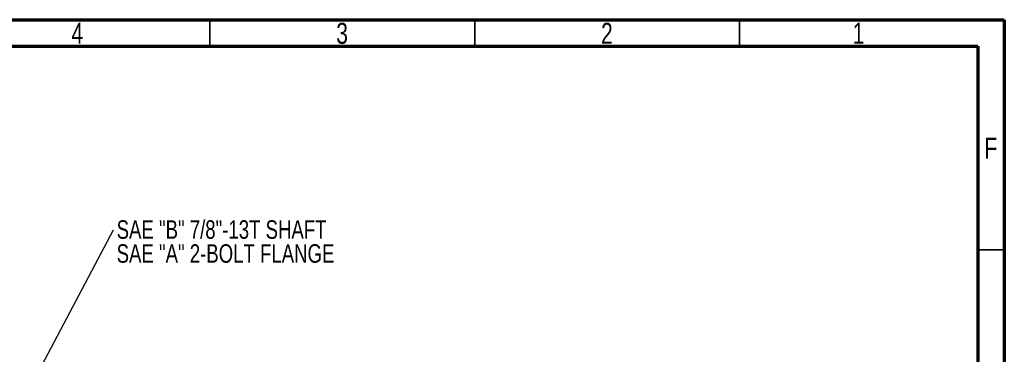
# Model space of a CAD drawing. Header units: inches. Extents: x 0.6 to 16.3, y 0.2 to 11.5.
# Tile 16 of 16: x 9 to 16.3, y 9 to 11.5. Entities that reach past the tile are written whole.
import ezdxf

# ---------------------------------------------------------------- set-up
doc = ezdxf.new("R2010")
doc.units = ezdxf.units.IN
doc.header["$MEASUREMENT"] = 0
doc.styles.add('SLDTEXTSTYLE0', font='TXT', dxfattribs={"width": 0.75})
doc.dimstyles.new('SLDDIMSTYLE4', dxfattribs={"dimtxt": 0.18, "dimasz": 0.14, "dimexe": 0, "dimexo": 0.0625, "dimgap": 0, "dimtad": 0, "dimtih": 1, "dimtoh": 1, "dimdec": 0, "dimrnd": 1e-09, "dimzin": 0, "dimdsep": 46, "dimtxsty": 'Standard', "dimsah": 1, "dimcen": 0.09, "dimadec": 0, "dimazin": 0, "dimtfac": 0.14, "dimtdec": 0, "dimtofl": 0, "dimtmove": 0, "dimatfit": 3, "dimfxl": 0, "dimfrac": 2, "dimtolj": 1, "dimtzin": 0, "dimarcsym": 0})

# ---------------------------------------------------------------- blocks, each defined once
blk = doc.blocks.new('SW_NOTE_0_2')
at = {"color": 0, "linetype": 'Continuous', "lineweight": 0, "char_height": 0.137795, "attachment_point": 1, "style": 'SLDTEXTSTYLE0'}
for s, insert in [('SAE "B" 7/8"-13T SHAFT', (0.0229, 0.0701)), ('SAE "A" 2-BOLT FLANGE', (0.0229, -0.1081))]:
    blk.add_mtext(s, dxfattribs=dict(at, insert=insert))

msp = doc.modelspace()

# ---------------------------------------------------------------- linework, layer by layer
at = {"color": 7, "linetype": 'Continuous', "lineweight": 70}
for p, q in [((0.5906, 11.4961), (16.3386, 11.4961)), ((16.3386, 11.4961), (16.3386, 0.1969)), ((0.7874, 11.2992), (16.1417, 11.2992)), ((16.1417, 11.2992), (16.1417, 0.3937))]:
    msp.add_line(p, q, dxfattribs=at)
at = {"color": 7, "linetype": 'Continuous', "lineweight": 35}
for p, q in [((10.4331, 11.2992), (10.4331, 11.4961)), ((12.4016, 11.2992), (12.4016, 11.4961)), ((14.3701, 11.2992), (14.3701, 11.4961)), ((16.1417, 9.7835), (16.3386, 9.7835))]:
    msp.add_line(p, q, dxfattribs=at)

# ---------------------------------------------------------------- block references
at = {"color": 7, "linetype": 'Continuous', "lineweight": 0}
msp.add_blockref('SW_NOTE_0_2', (9.7169, 9.9338), dxfattribs=at)

# ---------------------------------------------------------------- texts
at = {"color": 7, "linetype": 'Continuous', "lineweight": 0, "char_height": 0.1562, "attachment_point": 2, "style": 'SLDTEXTSTYLE0'}
for s, insert in [('4', (9.4472, 11.4728)), ('3', (11.4157, 11.4728)), ('2', (13.3843, 11.4728)), ('1', (15.2543, 11.4728)), ('F', (16.2385, 10.6191))]:
    msp.add_mtext(s, dxfattribs=dict(at, insert=insert))

# ---------------------------------------------------------------- leaders
at = {"color": 7, "linetype": 'Continuous', "lineweight": 0}
msp.add_leader([(8.8595, 8.3127), (9.7169, 9.9338)], dimstyle='SLDDIMSTYLE4', dxfattribs=at)

doc.saveas('drawing.dxf')
